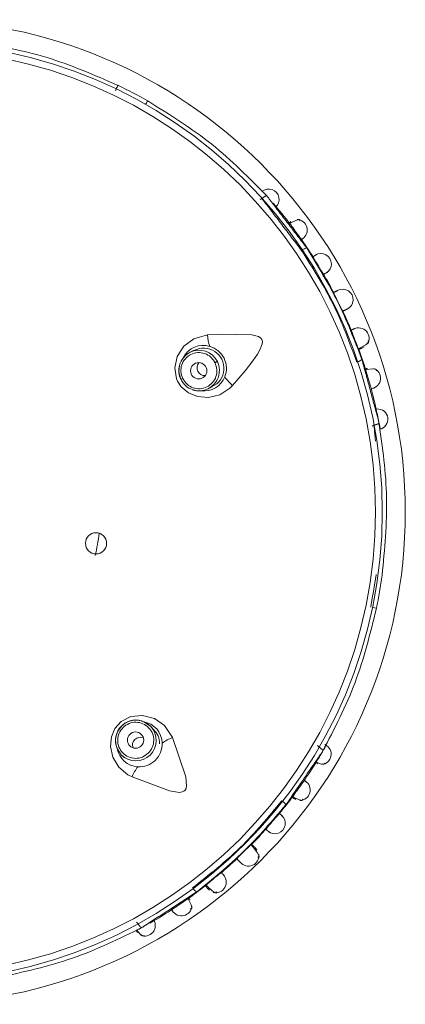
# Model space of a CAD drawing. Header units: millimetres. Extents: x 326.68 to 326.96, y 267.5 to 269.2.
# Tile 3 of 7: x 326.8225 to 326.8462, y 268.4546 to 268.515. Entities that reach past the tile are written whole.
import ezdxf

# ---------------------------------------------------------------- set-up
doc = ezdxf.new("R2010")
doc.units = ezdxf.units.MM
doc.layers.add('SANINDUSA', color=3, linetype='Continuous')

msp = doc.modelspace()

# ---------------------------------------------------------------- linework, layer by layer
at = {"layer": 'SANINDUSA', "linetype": 'Continuous', "lineweight": 15}
for p, q in [((326.8372618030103, 268.5039672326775), (326.8373663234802, 268.5040189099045)), ((326.833212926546, 268.4947059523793), (326.8329611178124, 268.4945815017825)), ((326.8435366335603, 268.49487740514), (326.8436410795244, 268.4949160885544)), ((326.8437621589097, 268.4934117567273), (326.8440282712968, 268.4925014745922)), ((326.8325111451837, 268.4929647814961), (326.8323976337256, 268.4929086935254)), ((326.8340687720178, 268.492340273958), (326.8343206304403, 268.4924647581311)), ((326.8442415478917, 268.4901075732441), (326.8441370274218, 268.4900559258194)), ((326.8441498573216, 268.4789257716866), (326.8443926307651, 268.4788753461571)), ((326.8307258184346, 268.4714358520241), (326.8305296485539, 268.4716368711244)), ((326.8284827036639, 268.4702807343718), (326.8287403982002, 268.4698908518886)), ((326.8407850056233, 268.4704470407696), (326.840866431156, 268.4703635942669)), ((326.8287403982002, 268.4698908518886), (326.8289366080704, 268.4696897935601)), ((326.8406805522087, 268.4693936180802), (326.8407906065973, 268.4693259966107)), ((326.8368074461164, 268.4642415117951), (326.8367016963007, 268.4643587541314)), ((326.8370598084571, 268.4640425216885), (326.8369508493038, 268.4641496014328)), ((326.83407908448, 268.461670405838), (326.8341481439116, 268.4615830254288)), ((326.8297605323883, 268.4595260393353), (326.8296791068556, 268.4596094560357)), ((326.8296735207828, 268.4590925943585), (326.8297350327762, 268.4589790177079))]:
    msp.add_line(p, q, dxfattribs=at)
at = {"layer": 'SANINDUSA', "linetype": 'Continuous', "lineweight": 15, "flags": 128}
for points in [[(326.8303608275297, 268.5100027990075), (326.8303606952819, 268.5100025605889), (326.8303528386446, 268.5099887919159), (326.8303376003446, 268.5099621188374), (326.8303156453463, 268.5099236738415), (326.8302879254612, 268.5098751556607), (326.830255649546, 268.5098186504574), (326.830237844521, 268.5097874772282)], [(326.8373764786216, 268.5040275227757), (326.8374179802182, 268.5040608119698), (326.8374694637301, 268.5040979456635), (326.8375189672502, 268.5041289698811), (326.8375647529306, 268.504152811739), (326.8376052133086, 268.5041686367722), (326.8376389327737, 268.5041759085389), (326.8376647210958, 268.5041743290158), (326.8376816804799, 268.5041639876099)], [(326.8397233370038, 268.5026425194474), (326.8396433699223, 268.5027250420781), (326.8394387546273, 268.5026783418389), (326.8391314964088, 268.5025190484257), (326.8390692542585, 268.5024786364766)], [(326.8340380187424, 268.4956480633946), (326.8331835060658, 268.4954131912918), (326.8325847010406, 268.4949614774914), (326.8321781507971, 268.4943331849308), (326.8320225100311, 268.4936210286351), (326.8321309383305, 268.4929574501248), (326.8321954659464, 268.4928087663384), (326.8324178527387, 268.4924708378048), (326.8328664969, 268.4920916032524), (326.8334157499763, 268.4918640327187), (326.8340815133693, 268.4918053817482), (326.8347775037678, 268.4919725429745), (326.8354004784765, 268.4923738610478), (326.8355701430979, 268.4925479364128)], [(326.8355701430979, 268.4925479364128), (326.8363314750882, 268.493446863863), (326.8368067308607, 268.4940545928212), (326.8370968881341, 268.4944729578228), (326.8372669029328, 268.494768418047), (326.8373872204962, 268.4950972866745), (326.8373959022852, 268.4952359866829), (326.8373620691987, 268.4953621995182), (326.8372916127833, 268.495457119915), (326.8371597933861, 268.4955466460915), (326.8367573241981, 268.4956603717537), (326.8349109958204, 268.4956955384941), (326.8340380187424, 268.4956480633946)], [(326.8432891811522, 268.4948128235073), (326.843401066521, 268.4948623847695), (326.8437409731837, 268.4950489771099), (326.843909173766, 268.4952006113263), (326.8438781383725, 268.4953070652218)], [(326.8344924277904, 268.4939439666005), (326.8345197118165, 268.4939574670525), (326.8345453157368, 268.4939701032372), (326.8345685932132, 268.4939816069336), (326.8345889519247, 268.4939916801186), (326.8346058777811, 268.4940000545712), (326.8346189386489, 268.4940064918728), (326.8346278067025, 268.4940108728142), (326.8346322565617, 268.4940130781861)], [(326.8323086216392, 268.4937803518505), (326.8322707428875, 268.4933795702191), (326.8323976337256, 268.4929086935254)], [(326.8443984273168, 268.4934362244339), (326.8443514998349, 268.4935410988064), (326.8441432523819, 268.4935672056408), (326.843800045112, 268.4935226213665), (326.8437277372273, 268.493505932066)], [(326.8318767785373, 268.4709422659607), (326.8313893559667, 268.4716823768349), (326.8307747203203, 268.4721122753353), (326.8300515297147, 268.4723047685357), (326.8293261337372, 268.4722327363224), (326.828728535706, 268.4719245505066), (326.8283474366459, 268.4714899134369), (326.8281403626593, 268.4709904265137), (326.8280835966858, 268.4703995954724), (326.8282215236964, 268.4697493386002), (326.8285833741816, 268.4691340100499), (326.8291478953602, 268.468655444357), (326.8294018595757, 268.4685271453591)], [(326.8305300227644, 268.4716364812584), (326.8302381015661, 268.4718571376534), (326.8299949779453, 268.4719497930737)], [(326.8305296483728, 268.4716368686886), (326.8301284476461, 268.4719117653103), (326.8299985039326, 268.4719589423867)], [(326.8294018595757, 268.4685271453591), (326.8316935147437, 268.4676728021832), (326.8323018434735, 268.4675801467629), (326.8324668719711, 268.4676024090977), (326.8325815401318, 268.4676522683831), (326.8326600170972, 268.4677235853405), (326.832712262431, 268.4678152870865), (326.8327505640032, 268.4679903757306), (326.832698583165, 268.4685234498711), (326.8318767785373, 268.4709422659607)], [(326.8284925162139, 268.4702847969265), (326.8285412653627, 268.4701607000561), (326.8287400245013, 268.4698912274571)], [(326.8406645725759, 268.46943853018), (326.8406913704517, 268.4694250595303), (326.8409638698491, 268.4693231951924), (326.8411541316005, 268.4693027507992), (326.8412389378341, 268.4693785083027)], [(326.8392533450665, 268.467325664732), (326.8393134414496, 268.4672873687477), (326.8396181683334, 268.4671324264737), (326.8398212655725, 268.4670869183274), (326.8399003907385, 268.4671677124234)], [(326.839258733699, 268.4672865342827), (326.8392699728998, 268.4672781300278), (326.8394397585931, 268.4671517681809)], [(326.8371182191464, 268.4635799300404), (326.8371909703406, 268.4636623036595), (326.8370845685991, 268.4638851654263), (326.8368209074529, 268.4642265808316), (326.8368074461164, 268.4642415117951)], [(326.837000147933, 268.4641372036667), (326.8370512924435, 268.4640508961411), (326.8370107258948, 268.4640422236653)], [(326.8339412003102, 268.4618857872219), (326.834022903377, 268.4617946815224), (326.8343054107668, 268.4615290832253), (326.8345015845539, 268.4614159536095), (326.8345932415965, 268.4614783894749)], [(326.8329747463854, 268.4604054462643), (326.8330599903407, 268.4604824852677), (326.8330204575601, 268.4606885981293), (326.8328719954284, 268.4610012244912), (326.8328337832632, 268.4610648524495)], [(326.8297672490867, 268.4595145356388), (326.8297953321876, 268.4594693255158), (326.8298315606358, 268.4594172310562), (326.8298679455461, 268.4593715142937), (326.8299032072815, 268.4593337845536), (326.8299361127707, 268.4593054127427), (326.8299655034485, 268.4592873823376), (326.8299903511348, 268.4592802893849), (326.8300097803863, 268.4592844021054)], [(326.8296821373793, 268.4591394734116), (326.8296986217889, 268.4591144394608), (326.829883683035, 268.4588899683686), (326.8300382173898, 268.4587771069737), (326.8301495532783, 268.4588003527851)]]:
    msp.add_lwpolyline(points, dxfattribs=at)
at = {"layer": 'SANINDUSA', "linetype": 'Continuous', "lineweight": 15}
for centre, radius in [((326.8159550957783, 268.4847825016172), 0.03020728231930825), ((326.8159550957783, 268.4847825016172), 0.02879663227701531), ((326.8159550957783, 268.4847825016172), 0.02837947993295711), ((326.8334885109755, 268.4934474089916), 0.0004994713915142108), ((326.8271921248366, 268.4828615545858), 0.0006500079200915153), ((326.8296140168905, 268.4707848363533), 0.0004994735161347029)]:
    msp.add_circle(centre, radius, dxfattribs=at)
for centre, radius, start, end in [((326.8159550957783, 268.4847825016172), 0.02904641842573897, 60.26515778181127, 64.33586637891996), ((326.8377923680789, 268.5039665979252), 0.000634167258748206, 310.9501343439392, 131.7344186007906), ((326.8159550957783, 268.4847825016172), 0.02911556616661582, 37.23638250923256, 40.63138768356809), ((327.3115468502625, 268.8487324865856), 0.5857635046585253, 216.2456038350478, 216.3386610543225), ((326.8395007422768, 268.5020889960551), 0.0006469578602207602, 302.341286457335, 88.08370102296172), ((326.8159550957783, 268.4847825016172), 0.02911556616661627, 32.43326222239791, 35.3615791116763), ((326.8402479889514, 268.5003333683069), 0.0006635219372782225, 101.1046076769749, 127.3731842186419), ((326.8409872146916, 268.5000018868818), 0.0006391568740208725, 300.9595358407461, 121.7255823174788), ((326.8615680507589, 268.5125315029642), 0.02429079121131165, 209.9728418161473, 212.7926012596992), ((326.8159550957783, 268.4847825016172), 0.02911556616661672, 27.48918654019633, 30.16239128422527), ((326.8505772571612, 268.5018934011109), 0.009534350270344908, 202.4799937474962, 210.1189620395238), ((326.8423213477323, 268.4978131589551), 0.0006416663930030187, 295.9645221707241, 116.720774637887), ((326.8159550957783, 268.4847825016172), 0.02911556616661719, 22.42982454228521, 25.07621451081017), ((326.836816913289, 268.4957750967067), 0.002781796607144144, 182.6173749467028, 197.3765757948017), ((326.8627911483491, 268.5030564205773), 0.02117602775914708, 199.7742166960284, 202.9818135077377), ((326.8432944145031, 268.4954306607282), 0.0006508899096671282, 329.0409376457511, 115.6025312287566), ((326.8335134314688, 268.4934653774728), 0.001245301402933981, 116.3285839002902, 165.3490235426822), ((326.8334912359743, 268.4934968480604), 0.001207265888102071, 116.0469001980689, 166.5754196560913), ((326.8337519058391, 268.4936910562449), 0.001318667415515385, 71.87777417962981, 154.2668124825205), ((326.8335124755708, 268.4934617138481), 0.001248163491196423, 26.21498334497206, 116.2146672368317), ((326.8338000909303, 268.4936018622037), 0.001237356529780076, 294.6348076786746, 118.0786816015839), ((326.8337872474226, 268.4935954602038), 0.001399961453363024, 338.1289206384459, 74.47026530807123), ((326.8159550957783, 268.4847825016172), 0.02911556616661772, 17.24516268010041, 20.15507942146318), ((326.8338729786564, 268.4936399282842), 0.0004859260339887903, 141.7789743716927, 206.5193364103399), ((326.8335141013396, 268.4934584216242), 0.001248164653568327, 296.3842996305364, 26.38353229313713), ((326.8430641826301, 268.4946351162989), 0.0006632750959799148, 285.2205764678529, 311.4980087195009), ((326.8334249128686, 268.4934516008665), 0.001154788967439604, 163.6265029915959, 207.8656529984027), ((326.8338594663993, 268.4936162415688), 0.0004635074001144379, 204.6448645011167, 273.9183212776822), ((326.8439999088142, 268.4929922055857), 0.0006469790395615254, 282.3432436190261, 68.08153796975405), ((326.8334706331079, 268.4934144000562), 0.001179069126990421, 205.2281592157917, 252.4509264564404), ((326.8338382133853, 268.4935419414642), 0.001333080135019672, 261.8165859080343, 339.4477014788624), ((326.8373590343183, 268.494678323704), 0.002781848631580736, 215.2208940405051, 229.9797409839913), ((326.8335173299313, 268.4934614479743), 0.001249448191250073, 251.0796866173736, 296.1899963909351), ((326.8335368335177, 268.4933649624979), 0.001154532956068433, 248.5757959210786, 297.4348599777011), ((326.8159550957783, 268.4847825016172), 0.02911556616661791, 12.07947157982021, 15.37790395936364), ((326.8444630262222, 268.4904756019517), 0.0006312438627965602, 280.6086455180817, 94.09305764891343), ((326.8159550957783, 268.4847825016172), 0.02911556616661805, 11.12993263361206, 12.07947157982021), ((326.8159550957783, 268.4847825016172), 0.02911556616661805, 10.10932601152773, 11.12993263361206), ((326.8159550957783, 268.4847825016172), 0.01149999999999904, 346.5517033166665, 353.4707183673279), ((326.8159550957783, 268.4847825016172), 0.02904641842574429, 348.2651577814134, 352.335118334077), ((326.8295471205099, 268.4707697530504), 0.001160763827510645, 137.0671951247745, 204.6951722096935), ((326.8296360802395, 268.470760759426), 0.001249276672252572, 134.2346157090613, 202.5962460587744), ((326.8296002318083, 268.4709082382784), 0.001113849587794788, 69.24344239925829, 144.1617608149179), ((326.8296329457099, 268.4707659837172), 0.001250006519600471, 224.4359343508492, 44.16318742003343), ((326.8296384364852, 268.4707615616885), 0.001250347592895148, 73.26330602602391, 134.3376224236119), ((326.8299202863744, 268.4705926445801), 0.001325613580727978, 0.6123146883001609, 82.26360363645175), ((326.8299159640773, 268.4704785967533), 0.0004860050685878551, 69.78540916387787, 134.5163553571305), ((326.8300187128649, 268.4706287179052), 0.001059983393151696, 356.6424168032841, 48.89958762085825), ((326.8328561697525, 268.4683390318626), 0.002781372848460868, 110.61735143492, 125.3784856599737), ((326.8298232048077, 268.4705015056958), 0.001353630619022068, 190.0133041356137, 267.0115931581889), ((326.8298891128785, 268.470484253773), 0.0004633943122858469, 132.6391025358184, 201.9281968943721), ((326.8298471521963, 268.4705464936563), 0.001399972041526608, 266.1287998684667, 2.469335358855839), ((326.8159550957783, 268.4847825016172), 0.02911556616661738, 329.3365903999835, 330.4896645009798), ((326.8409706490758, 268.4699213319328), 0.0006416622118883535, 276.1390658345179, 62.39630595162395), ((326.8159550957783, 268.4847825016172), 0.0291155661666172, 328.5228025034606, 329.3365903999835), ((326.8319820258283, 268.4674835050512), 0.002783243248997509, 143.226156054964, 157.9773728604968), ((326.8159550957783, 268.4847825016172), 0.0291155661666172, 325.233884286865, 328.5228025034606), ((327.2708621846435, 268.1577941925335), 0.5311226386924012, 144.2394519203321, 144.3420633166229), ((326.8396799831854, 268.4677233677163), 0.0006468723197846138, 271.7161266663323, 58.30039434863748), ((326.8159550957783, 268.4847825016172), 0.02911556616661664, 320.4358695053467, 323.3610709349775), ((326.8382521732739, 268.4664844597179), 0.0006629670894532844, 29.09230816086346, 55.38226648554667), ((326.8564064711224, 268.450007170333), 0.02424479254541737, 137.9709030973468, 140.7962181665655), ((326.8381649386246, 268.465678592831), 0.0006391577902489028, 228.9613341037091, 49.72453032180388), ((326.8159550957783, 268.4847825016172), 0.02911556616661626, 315.487242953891, 318.1630027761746), ((326.8429214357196, 268.457148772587), 0.00952569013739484, 130.4776530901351, 138.1235729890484), ((326.8365340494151, 268.4637090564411), 0.0006539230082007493, 220.0876864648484, 5.663161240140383), ((326.8159550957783, 268.4847825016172), 0.02911556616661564, 310.4301730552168, 313.073949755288), ((326.8478040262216, 268.4458900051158), 0.02117034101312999, 127.7734300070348, 130.9818238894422), ((326.8345304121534, 268.4620717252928), 0.0006508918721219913, 257.0409383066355, 43.60163401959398), ((326.8159550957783, 268.4847825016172), 0.02911556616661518, 305.2452378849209, 308.1585357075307), ((326.8337026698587, 268.462044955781), 0.0006633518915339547, 213.2274802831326, 239.5016614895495), ((326.8324293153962, 268.460647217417), 0.0006469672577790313, 210.3424872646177, 356.0841915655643), ((327.2819743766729, 267.8015249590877), 0.7979407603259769, 124.2616810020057, 124.3298406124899), ((326.8159550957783, 268.4847825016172), 0.02911556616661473, 299.9705230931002, 303.3746778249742), ((326.8301886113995, 268.4594045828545), 0.0006416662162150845, 246.1396224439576, 32.39575442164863), ((326.829516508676, 268.4599471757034), 0.0008166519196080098, 282.4879762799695, 303.3154025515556)]:
    msp.add_arc(centre, radius, start, end, dxfattribs=at)
for points, knots in [([(326.8285351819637, 268.5109613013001), (326.8270719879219, 268.5115975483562), (326.8241463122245, 268.5128697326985), (326.821096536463, 268.5134046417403), (326.8195720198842, 268.5136720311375)], [0, 0, 0, 0, 0.5001217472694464, 1, 1, 1, 1]), ([(326.8283800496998, 268.510638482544), (326.8283906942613, 268.5106611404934), (326.8284120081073, 268.510706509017), (326.8284427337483, 268.5107715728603), (326.8284708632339, 268.5108308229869), (326.8284951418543, 268.5108816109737), (326.8285145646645, 268.5109218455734), (326.8285281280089, 268.5109494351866), (326.8285358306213, 268.5109643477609), (326.8285353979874, 268.5109623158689), (326.8285351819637, 268.5109613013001)], [0, 0, 0, 0, 0.1247948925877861, 0.2498796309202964, 0.3749715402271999, 0.4999836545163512, 0.6249989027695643, 0.7501193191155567, 0.8752290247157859, 1, 1, 1, 1]), ([(326.8376816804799, 268.5041639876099), (326.8365959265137, 268.5052670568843), (326.8344238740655, 268.5074737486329), (326.8317154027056, 268.5091596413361), (326.8303608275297, 268.5100027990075)], [0, 0, 0, 0, 0.4998746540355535, 1, 1, 1, 1]), ([(326.8397642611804, 268.501484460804), (326.8398204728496, 268.5015238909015), (326.8399325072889, 268.5016024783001), (326.8398730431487, 268.5015607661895), (326.839843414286, 268.5015399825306)], [0, 0, 0, 0, 0.5017356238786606, 1, 1, 1, 1]), ([(326.8397999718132, 268.5008288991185), (326.8404859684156, 268.4997473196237), (326.8418579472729, 268.4975841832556), (326.842743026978, 268.4951804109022), (326.8431855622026, 268.4939785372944)], [0, 0, 0, 0, 0.5000052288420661, 1, 1, 1, 1]), ([(326.8435036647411, 268.4941383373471), (326.8430441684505, 268.4953309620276), (326.8421251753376, 268.4977162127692), (326.8407885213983, 268.4998950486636), (326.840120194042, 268.5009844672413)], [0, 0, 0, 0, 0.4999997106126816, 1, 1, 1, 1]), ([(326.8406482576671, 268.5005437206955), (326.8406992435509, 268.5005762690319), (326.8407589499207, 268.5006143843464), (326.8406728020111, 268.5005593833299), (326.8406602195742, 268.5005513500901)], [0, 0, 0, 0, 0.8539437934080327, 1, 1, 1, 1]), ([(326.8411490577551, 268.4993572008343), (326.841205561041, 268.4993898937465), (326.8412732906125, 268.4994290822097), (326.8414262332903, 268.4995175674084), (326.8413649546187, 268.4994821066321), (326.8413125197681, 268.4994517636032)], [0, 0, 0, 0, 0.4207556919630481, 0.504353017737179, 1, 1, 1, 1]), ([(326.8430287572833, 268.4960241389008), (326.843062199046, 268.4960380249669), (326.8431046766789, 268.496055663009), (326.8430374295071, 268.496027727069), (326.8430231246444, 268.4960217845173)], [0, 0, 0, 0, 0.7872793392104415, 1, 1, 1, 1]), ([(326.8344924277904, 268.4939439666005), (326.8344134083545, 268.4940664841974), (326.8342553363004, 268.4943115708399), (326.8338633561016, 268.4945291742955), (326.8334268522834, 268.4945887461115), (326.8329986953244, 268.4944742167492), (326.8326470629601, 268.4942040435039), (326.8324285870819, 268.4938208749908), (326.8323630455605, 268.4933768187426), (326.832461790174, 268.4931020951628), (326.8325111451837, 268.4929647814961)], [0, 0, 0, 0, 0.1248223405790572, 0.2496970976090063, 0.3746590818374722, 0.4997353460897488, 0.6249196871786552, 0.750058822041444, 0.8750731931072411, 1, 1, 1, 1]), ([(326.8325111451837, 268.4929647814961), (326.832590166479, 268.492842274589), (326.8327482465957, 268.4925972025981), (326.8331402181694, 268.4923796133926), (326.8335767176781, 268.492319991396), (326.8340048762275, 268.4924345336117), (326.8343565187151, 268.4927047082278), (326.8345749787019, 268.4930878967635), (326.834640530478, 268.493531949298), (326.8345417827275, 268.4938066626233), (326.8344924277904, 268.4939439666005)], [0, 0, 0, 0, 0.1248163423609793, 0.2496919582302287, 0.3746554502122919, 0.4997331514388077, 0.6249179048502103, 0.7500654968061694, 0.8750806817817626, 1, 1, 1, 1]), ([(326.8440407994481, 268.4923339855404), (326.8441071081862, 268.492351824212), (326.8442392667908, 268.4923873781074), (326.8441691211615, 268.4923685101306), (326.8441341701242, 268.4923591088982)], [0, 0, 0, 0, 0.5017360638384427, 1, 1, 1, 1]), ([(326.8442415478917, 268.4901075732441), (326.8442801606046, 268.4901169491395), (326.8443422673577, 268.490132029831), (326.8444171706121, 268.490158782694), (326.8444708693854, 268.4901831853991), (326.8445116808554, 268.4902086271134), (326.8445453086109, 268.4902382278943), (326.8445471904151, 268.490257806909), (326.8445483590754, 268.4902699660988)], [0, 0, 0, 0, 0.2221390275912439, 0.3573002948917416, 0.5003360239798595, 0.6433964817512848, 0.7785378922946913, 1, 1, 1, 1]), ([(326.84474007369, 268.4809078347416), (326.8448930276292, 268.4824960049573), (326.8451988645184, 268.4856716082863), (326.8447651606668, 268.4887374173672), (326.8445483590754, 268.4902699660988)], [0, 0, 0, 0, 0.5001160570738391, 1, 1, 1, 1]), ([(326.8411018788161, 268.4701085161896), (326.8418154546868, 268.4714820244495), (326.8432429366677, 268.4742296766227), (326.8440093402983, 268.477326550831), (326.8443926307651, 268.4788753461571)], [0, 0, 0, 0, 0.4998843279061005, 1, 1, 1, 1]), ([(326.8288530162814, 268.4715652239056), (326.8287609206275, 268.4714522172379), (326.8285766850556, 268.4712261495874), (326.8284908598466, 268.4707861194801), (326.8285690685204, 268.470352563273), (326.8288103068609, 268.4699807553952), (326.8291759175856, 268.4697298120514), (326.8296078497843, 268.4696404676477), (326.8300504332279, 268.4697153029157), (326.8302811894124, 268.4698941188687), (326.8303965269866, 268.4699834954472)], [0, 0, 0, 0, 0.1248157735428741, 0.2496915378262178, 0.3746570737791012, 0.4997327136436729, 0.6249182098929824, 0.7500606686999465, 0.8750742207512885, 1, 1, 1, 1]), ([(326.8303965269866, 268.4699834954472), (326.8304887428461, 268.4700966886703), (326.8306731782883, 268.4703230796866), (326.8307587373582, 268.4707636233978), (326.8306800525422, 268.4711971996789), (326.8304386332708, 268.4715685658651), (326.8300732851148, 268.4718190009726), (326.8296417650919, 268.4719082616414), (326.829199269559, 268.4718334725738), (326.8289684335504, 268.4716546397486), (326.8288530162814, 268.4715652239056)], [0, 0, 0, 0, 0.1249983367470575, 0.2500017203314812, 0.3749985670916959, 0.500003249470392, 0.6250016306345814, 0.7500008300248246, 0.8750012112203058, 1, 1, 1, 1]), ([(326.840866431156, 268.4703635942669), (326.8408986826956, 268.4703426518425), (326.8409515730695, 268.4703083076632), (326.8410137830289, 268.4702581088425), (326.8410577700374, 268.4702160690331), (326.8410884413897, 268.4701775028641), (326.8411096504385, 268.4701386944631), (326.8411048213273, 268.4701199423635), (326.8411018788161, 268.4701085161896)], [0, 0, 0, 0, 0.2150039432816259, 0.3525921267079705, 0.5003390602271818, 0.6481869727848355, 0.7856305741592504, 1, 1, 1, 1]), ([(326.8412659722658, 268.4704910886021), (326.8412870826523, 268.4704791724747), (326.8413294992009, 268.470455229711), (326.8412669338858, 268.4704905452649), (326.8412355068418, 268.4705082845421)], [0, 0, 0, 0, 0.4976922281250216, 1, 1, 1, 1]), ([(326.840017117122, 268.4682756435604), (326.8400498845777, 268.468253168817), (326.8401046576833, 268.4682156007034), (326.8400154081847, 268.4682768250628), (326.8399795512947, 268.4683014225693)], [0, 0, 0, 0, 0.5982398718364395, 1, 1, 1, 1]), ([(326.8385845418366, 268.4670631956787), (326.8377678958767, 268.4660765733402), (326.8361345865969, 268.4641033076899), (326.834121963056, 268.4625187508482), (326.8331156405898, 268.4617264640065)], [0, 0, 0, 0, 0.4999946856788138, 1, 1, 1, 1]), ([(326.8333660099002, 268.4614733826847), (326.8343582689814, 268.4622789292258), (326.8363427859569, 268.4638900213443), (326.8380019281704, 268.4658345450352), (326.8388314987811, 268.4668068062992)], [0, 0, 0, 0, 0.5000002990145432, 0.9999999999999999, 0.9999999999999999, 0.9999999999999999, 0.9999999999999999]), ([(326.8385755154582, 268.4661683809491), (326.838622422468, 268.4661297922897), (326.8386773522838, 268.4660846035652), (326.8385405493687, 268.4661971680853), (326.838480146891, 268.4662468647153), (326.8384299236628, 268.4662881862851)], [0, 0, 0, 0, 0.496300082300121, 0.5811854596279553, 1, 1, 1, 1]), ([(326.8377531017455, 268.4651894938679), (326.8377640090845, 268.4651796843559), (326.8378395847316, 268.4651117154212), (326.8377871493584, 268.4651588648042), (326.8377422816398, 268.465199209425)], [0, 0, 0, 0, 0.1443234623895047, 0.9999999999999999, 0.9999999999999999, 0.9999999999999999, 0.9999999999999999]), ([(326.8369582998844, 268.464178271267), (326.8369779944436, 268.4641589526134), (326.8370264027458, 268.4641114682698), (326.836845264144, 268.4642891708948), (326.8367378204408, 268.4643945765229)], [0, 0, 0, 0, 0.4068425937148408, 1, 1, 1, 1]), ([(326.8349992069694, 268.4625235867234), (326.8350391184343, 268.4624769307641), (326.8350857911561, 268.4624223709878), (326.8349701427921, 268.4625575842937), (326.8349192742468, 268.4626170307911), (326.834876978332, 268.4626664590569)], [0, 0, 0, 0, 0.4986961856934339, 0.5831785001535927, 1, 1, 1, 1]), ([(326.8318159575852, 268.4604049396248), (326.8318534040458, 268.460347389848), (326.8319280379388, 268.4602326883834), (326.8318884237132, 268.4602935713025), (326.8318686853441, 268.4603239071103)], [0, 0, 0, 0, 0.5017353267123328, 1, 1, 1, 1]), ([(326.8211651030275, 268.4562090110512), (326.8227228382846, 268.4565543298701), (326.8258375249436, 268.4572447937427), (326.8286192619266, 268.4586046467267), (326.8300097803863, 268.4592844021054)], [0, 0, 0, 0, 0.5001258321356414, 1, 1, 1, 1])]:
    msp.add_open_spline(points, degree=3, knots=knots, dxfattribs=at)
for points in [[(326.8379523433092, 268.5038110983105), (326.8376816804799, 268.5041639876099)], [(326.8373663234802, 268.5040189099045), (326.8397986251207, 268.5008308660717)], [(326.840120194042, 268.5009844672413), (326.8379523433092, 268.5038110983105)], [(326.8391345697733, 268.5026004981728), (326.8390130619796, 268.5025070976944)], [(326.8406602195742, 268.5005513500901), (326.8404893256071, 268.5004422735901)], [(326.8420260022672, 268.4983827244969), (326.8417673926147, 268.4982478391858)], [(326.842330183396, 268.4971090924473), (326.8425951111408, 268.4972329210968)], [(326.8430231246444, 268.4960217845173), (326.8428358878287, 268.4959440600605)], [(326.8432971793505, 268.4947609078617), (326.8435262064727, 268.494844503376)], [(326.8443870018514, 268.4908674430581), (326.8435036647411, 268.4941383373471)], [(326.8438307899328, 268.4935981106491), (326.8436846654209, 268.4935518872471)], [(326.8445483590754, 268.4902699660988), (326.8443870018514, 268.4908674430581)], [(326.8442415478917, 268.4901075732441), (326.8443356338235, 268.4891322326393)], [(326.8440419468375, 268.478948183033), (326.8443851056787, 268.4809556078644)], [(326.8407522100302, 268.4695999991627), (326.8411018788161, 268.4701085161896)], [(326.8388314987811, 268.4668068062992), (326.8407522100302, 268.4695999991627)], [(326.8391970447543, 268.4672998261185), (326.8393195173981, 268.46720770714)], [(326.8376018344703, 268.4653254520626), (326.8377531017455, 268.4651894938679)], [(326.8358287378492, 268.46350742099), (326.8360283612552, 268.4632937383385)], [(326.8338942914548, 268.461862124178), (326.8340445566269, 268.4616701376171)], [(326.8303823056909, 268.4595273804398), (326.8333660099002, 268.4614733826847)], [(326.8329532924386, 268.4609953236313), (326.8328641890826, 268.4611200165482)], [(326.8300097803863, 268.4592844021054), (326.8303823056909, 268.4595273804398)]]:
    msp.add_open_spline(points, degree=1, dxfattribs=at)

doc.saveas('drawing.dxf')
